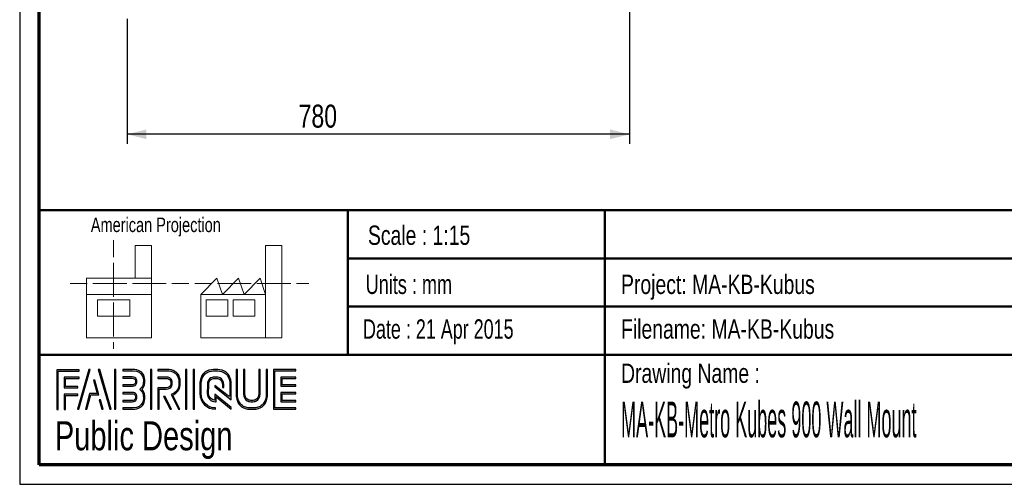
# Paper-space layout 'MA-KB-Kubus Wall Mount' of a CAD drawing. Header units: millimetres. Extents: x 7 to 203, y 7 to 289.
# Tile 1 of 7: x 7 to 109, y 7 to 55. Entities that reach past the tile are written whole.
import ezdxf

# ---------------------------------------------------------------- set-up
doc = ezdxf.new("R2010")
doc.units = ezdxf.units.MM
for name, color, linetype in [('FORMAT', 7, 'Continuous'), ('LAYER1', 7, 'Continuous'), ('LAYER2', 7, 'Continuous'), ('LOGO', 7, 'Continuous')]:
    doc.layers.add(name, color=color, linetype=linetype)
doc.styles.add('SLDTEXTSTYLE0', font='TXT', dxfattribs={"width": 0.7})
doc.styles.add('SLDTEXTSTYLE1', font='TXT', dxfattribs={"width": 0.75})
doc.styles.add('SLDTEXTSTYLE3', font='TXT', dxfattribs={"width": 0.694444})
doc.styles.add('SLDTEXTSTYLE4', font='TXT', dxfattribs={"width": 0.37675})
doc.dimstyles.new('SLDDIMSTYLE5', dxfattribs={"dimtxt": 2.38125, "dimasz": 2, "dimexe": 0, "dimexo": 0.0625, "dimgap": 0.595313, "dimtad": 1, "dimlfac": 15, "dimrnd": 1e-09, "dimzin": 12, "dimdsep": 46, "dimtxsty": 'SLDTEXTSTYLE1', "dimsah": 1, "dimcen": 0.09, "dimadec": 0, "dimazin": 3, "dimtfac": 1, "dimtofl": 0, "dimtmove": 0, "dimatfit": 3, "dimfxl": 1, "dimfrac": 2, "dimtolj": 1, "dimtzin": 12, "dimarcsym": 0})

# ---------------------------------------------------------------- blocks, each defined once
blk = doc.blocks.new('_D_9')
at = {"layer": 'LOGO'}
for p, q in [((69.98, 60.77), (69.98, 42.63)), ((17.98, 55.57), (17.98, 42.63)), ((69.98, 43.63), (17.98, 43.63))]:
    blk.add_line(p, q, dxfattribs=at)
for points in [[(17.98, 43.63), (19.98, 43.13), (19.98, 44.13)], [(69.98, 43.63), (67.98, 44.13), (67.98, 43.13)]]:
    blk.add_solid(points, dxfattribs=at)
at = {"layer": 'LOGO', "insert": (35.73, 46.7), "char_height": 2.381, "attachment_point": 1, "style": 'SLDTEXTSTYLE1'}
blk.add_mtext('780', dxfattribs=at)

psp = doc.layouts.new('MA-KB-Kubus Wall Mount')

# ---------------------------------------------------------------- hatches: boundary and pattern name
at = {"layer": 'LOGO'}
for points in [[(10.68855, 15.1336), (10.82672, 15.1336), (10.82672, 19.11912), (13.02469, 19.11912), (13.02469, 19.25686), (10.68855, 19.25686)], [(11.58785, 17.50692), (11.58785, 18.3377), (13.02469, 18.3377), (13.02469, 18.47596), (11.44976, 18.47596), (11.44976, 17.36866), (12.88862, 17.36866), (12.88862, 17.50692)], [(14.15456, 19.27963), (14.01166, 19.27963), (12.83191, 15.15637), (12.97446, 15.15637)], [(16.31629, 15.15637), (15.13619, 19.27963), (14.98918, 19.27963), (16.17147, 15.15637)], [(16.81752, 15.15637), (16.81752, 19.27963), (16.67918, 19.27963), (16.67918, 15.15637)], [(20.52093, 15.15637), (20.52093, 19.27963), (20.38267, 19.27963), (20.38267, 15.15637)], [(24.1686, 15.15637), (24.1686, 19.27963), (24.0306, 19.27963), (24.0306, 15.15637)], [(24.95308, 15.15637), (24.95308, 19.27963), (24.81518, 19.27963), (24.81518, 15.15637)], [(34.03082, 17.67811), (34.03082, 18.36047), (35.46179, 18.36047), (35.46179, 18.49873), (33.89221, 18.49873), (33.89221, 17.53967), (35.46179, 17.53967), (35.46179, 17.67811)], [(13.78983, 15.15637), (14.20164, 16.66759), (15.03609, 16.66759), (14.641, 18.16306), (14.49338, 18.16306), (14.85705, 16.80585), (14.09593, 16.80585), (13.64956, 15.15637)], [(11.58785, 15.1336), (11.58785, 16.58759), (12.88862, 16.58759), (12.88862, 16.72532), (11.44976, 16.72532), (11.44976, 15.1336)], [(22.56952, 15.15637), (21.91096, 16.49853), (21.75712, 16.49853), (22.41578, 15.15637)], [(35.46179, 15.93832), (35.46179, 16.07676), (34.03082, 16.07676), (34.03082, 16.75912), (35.46179, 16.75912), (35.46179, 16.89721), (33.89221, 16.89721), (33.89221, 15.93832)], [(15.48788, 15.15637), (15.21477, 16.14361), (15.06706, 16.14361), (15.34778, 15.15637)]]:
    psp.add_hatch(color=7, dxfattribs=at).paths.add_polyline_path(points, flags=0)
h = psp.add_hatch(color=7, dxfattribs=at)
edge = h.paths.add_edge_path(flags=0)
edge.add_line((17.53017, 15.15637), (18.53718, 15.15637))
edge.add_spline(control_points=[(18.53718, 15.15637), (19.23136, 15.15637), (19.79569, 15.72253), (19.79569, 16.41803), (19.79569, 16.71117), (19.68123, 16.99259), (19.47874, 17.2215), (19.68123, 17.44989), (19.79569, 17.73149), (19.79569, 18.0248), (19.79569, 18.7196), (19.23136, 19.28488), (18.53718, 19.28488)], knot_values=[0, 0, 0, 0, 1, 2, 3, 4, 5, 6, 7, 8, 9, 10, 10, 10, 10], weights=[1, 1, 1, 1, 1, 1, 1, 1, 1, 1, 1, 1, 1], degree=3, periodic=0)
edge.add_line((18.53718, 19.28488), (17.53017, 19.28488))
edge.add_line((17.53017, 19.28488), (17.53017, 19.1468))
edge.add_line((17.53017, 19.1468), (18.53718, 19.1468))
edge.add_spline(control_points=[(18.53718, 19.1468), (19.15506, 19.1468), (19.65769, 18.64347), (19.65769, 18.0248), (19.65769, 17.74759), (19.54507, 17.47929), (19.34101, 17.26928)], knot_values=[0, 0, 0, 0, 1, 2, 3, 4, 4, 4, 4], weights=[1, 1, 1, 1, 1, 1, 1], degree=3, periodic=0)
edge.add_line((19.34101, 17.26928), (19.2941, 17.2215))
edge.add_line((19.2941, 17.2215), (19.34101, 17.17303))
edge.add_spline(control_points=[(19.34101, 17.17303), (19.54507, 16.96319), (19.65769, 16.6949), (19.65769, 16.41803), (19.65769, 15.79849), (19.15506, 15.29463), (18.53718, 15.29463)], knot_values=[0, 0, 0, 0, 1, 2, 3, 4, 4, 4, 4], weights=[1, 1, 1, 1, 1, 1, 1], degree=3, periodic=0)
edge.add_line((18.53718, 15.29463), (17.53017, 15.29463))
edge.add_line((17.53017, 15.29463), (17.53017, 15.15637))
h = psp.add_hatch(color=7, dxfattribs=at)
edge = h.paths.add_edge_path(flags=0)
edge.add_line((17.53017, 17.53932), (18.53517, 17.53932))
edge.add_spline(control_points=[(18.53517, 17.53932), (18.78762, 17.57065), (18.97121, 17.77909), (18.97121, 18.02428), (18.97121, 18.29415), (18.75708, 18.50608), (18.48337, 18.50608)], knot_values=[0, 0, 0, 0, 1, 2, 3, 4, 4, 4, 4], weights=[1, 1, 1, 1, 1, 1, 1], degree=3, periodic=0)
edge.add_line((18.48337, 18.50608), (17.53017, 18.50608))
edge.add_line((17.53017, 18.50608), (17.53017, 18.36783))
edge.add_line((17.53017, 18.36783), (18.48337, 18.36783))
edge.add_spline(control_points=[(18.48337, 18.36783), (18.67947, 18.36783), (18.83321, 18.21697), (18.83321, 18.02428), (18.83321, 17.84857), (18.70143, 17.69911), (18.52607, 17.67671)], knot_values=[0, 0, 0, 0, 1, 2, 3, 4, 4, 4, 4], weights=[1, 1, 1, 1, 1, 1, 1], degree=3, periodic=0)
edge.add_line((18.52607, 17.67671), (17.53017, 17.67723))
edge.add_line((17.53017, 17.67723), (17.53017, 17.53932))
h = psp.add_hatch(color=7, dxfattribs=at)
edge = h.paths.add_edge_path(flags=0)
edge.add_line((23.29083, 15.15637), (23.44431, 15.15637))
edge.add_line((23.44431, 15.15637), (22.71977, 16.63172))
edge.add_spline(control_points=[(22.71977, 16.63172), (23.1755, 16.87498), (23.47109, 17.34909), (23.47109, 17.86957), (23.47109, 18.64697), (22.83965, 19.27963), (22.06365, 19.27963)], knot_values=[0, 0, 0, 0, 1, 2, 3, 4, 4, 4, 4], weights=[1, 1, 1, 1, 1, 1, 1], degree=3, periodic=0)
edge.add_line((22.06365, 19.27963), (21.16707, 19.27963))
edge.add_line((21.16707, 19.27963), (21.16707, 19.1419))
edge.add_line((21.16707, 19.1419), (22.06365, 19.1419))
edge.add_spline(control_points=[(22.06365, 19.1419), (22.7637, 19.1419), (23.33318, 18.57101), (23.33318, 17.86957), (23.33318, 17.37831), (23.04634, 16.92608), (22.60164, 16.71765)], knot_values=[0, 0, 0, 0, 1, 2, 3, 4, 4, 4, 4], weights=[1, 1, 1, 1, 1, 1, 1], degree=3, periodic=0)
edge.add_line((22.60164, 16.71765), (22.53802, 16.6879))
edge.add_line((22.53802, 16.6879), (23.29083, 15.15637))
h = psp.add_hatch(color=7, dxfattribs=at)
edge = h.paths.add_edge_path(flags=0)
edge.add_line((21.16707, 18.36047), (22.00957, 18.36047))
edge.add_spline(control_points=[(22.00957, 18.36047), (22.27699, 18.36047), (22.49427, 18.14049), (22.49427, 17.86957), (22.49427, 17.599), (22.27699, 17.37866), (22.00957, 17.37866)], knot_values=[0, 0, 0, 0, 1, 2, 3, 4, 4, 4, 4], weights=[1, 1, 1, 1, 1, 1, 1], degree=3, periodic=0)
edge.add_line((22.00957, 17.37866), (21.16707, 17.37866))
edge.add_line((21.16707, 17.37866), (21.16707, 15.15637))
edge.add_line((21.16707, 15.15637), (21.30507, 15.15637))
edge.add_line((21.30507, 15.15637), (21.30507, 17.24093))
edge.add_line((21.30507, 17.24093), (22.00957, 17.24093))
edge.add_spline(control_points=[(22.00957, 17.24093), (22.35312, 17.24093), (22.63244, 17.5227), (22.63244, 17.86957), (22.63244, 18.21627), (22.35312, 18.49873), (22.00957, 18.49873)], knot_values=[0, 0, 0, 0, 1, 2, 3, 4, 4, 4, 4], weights=[1, 1, 1, 1, 1, 1, 1], degree=3, periodic=0)
edge.add_line((22.00957, 18.49873), (21.16707, 18.49873))
edge.add_line((21.16707, 18.49873), (21.16707, 18.36047))
h = psp.add_hatch(color=7, dxfattribs=at)
edge = h.paths.add_edge_path(flags=0)
edge.add_line((28.7594, 16.14274), (28.75992, 17.64766))
edge.add_spline(control_points=[(28.75992, 17.64766), (28.75992, 18.54774), (28.02908, 19.27963), (27.13101, 19.27963), (26.23206, 19.27963), (25.50104, 18.54774), (25.50104, 17.64766)], knot_values=[0, 0, 0, 0, 1, 2, 3, 4, 4, 4, 4], weights=[1, 1, 1, 1, 1, 1, 1], degree=3, periodic=0)
edge.add_line((25.50104, 17.64766), (25.50104, 16.78853))
edge.add_spline(control_points=[(25.50104, 16.78853), (25.50104, 15.88879), (26.23163, 15.15637), (27.12996, 15.15637)], knot_values=[1, 1, 1, 1, 2, 2, 2, 2], weights=[1, 1, 1, 1], degree=3, periodic=0)
edge.add_line((27.12996, 15.15637), (27.12996, 15.29463))
edge.add_spline(control_points=[(27.12996, 15.29463), (26.30776, 15.29463), (25.6393, 15.9651), (25.6393, 16.78853)], knot_values=[3, 3, 3, 3, 4, 4, 4, 4], weights=[1, 1, 1, 1], degree=3, periodic=0)
edge.add_line((25.6393, 16.78853), (25.6393, 17.64766))
edge.add_spline(control_points=[(25.6393, 17.64766), (25.6393, 18.47161), (26.30837, 19.1419), (27.13101, 19.1419), (27.95295, 19.1419), (28.62158, 18.47161), (28.62158, 17.64766)], knot_values=[0, 0, 0, 0, 1, 2, 3, 4, 4, 4, 4], weights=[1, 1, 1, 1, 1, 1, 1], degree=3, periodic=0)
edge.add_spline(control_points=[(28.62158, 17.64766), (28.62158, 16.64869), (28.62158, 16.4224), (28.4274, 16.57064), (27.05969, 17.63505)], knot_values=[0, 0, 0, 0, 1, 2, 2, 2, 2], weights=[1, 1, 1, 1, 1], degree=3, periodic=0)
edge.add_line((27.05969, 17.63505), (27.05969, 17.46897))
edge.add_line((27.05969, 17.46897), (28.7594, 16.14274))
h = psp.add_hatch(color=7, dxfattribs=at)
edge = h.paths.add_edge_path(flags=0)
edge.add_line((28.7594, 15.15637), (28.7594, 15.34836))
edge.add_line((28.7594, 15.34836), (27.05969, 16.71555))
edge.add_line((27.05969, 16.71555), (27.05969, 16.09041))
edge.add_spline(control_points=[(27.05969, 16.09041), (26.70197, 16.12681), (26.41863, 16.421), (26.41863, 16.79045)], knot_values=[0, 0, 0, 0, 1, 1, 1, 1], weights=[1, 1, 1, 1], degree=3, periodic=0)
edge.add_line((26.41863, 16.79045), (26.41941, 17.64626))
edge.add_spline(control_points=[(26.41941, 17.64626), (26.41941, 18.03933), (26.73881, 18.3596), (27.13101, 18.3596), (27.52295, 18.3596), (27.84225, 18.03933), (27.84225, 17.64626)], knot_values=[0, 0, 0, 0, 1, 2, 3, 4, 4, 4, 4], weights=[1, 1, 1, 1, 1, 1, 1], degree=3, periodic=0)
edge.add_line((27.84225, 17.64626), (27.84147, 17.40877))
edge.add_line((27.84147, 17.40877), (27.97955, 17.40824))
edge.add_line((27.97955, 17.40824), (27.98007, 17.64591))
edge.add_spline(control_points=[(27.98007, 17.64591), (27.98007, 18.11546), (27.59908, 18.49733), (27.13101, 18.49733), (26.66259, 18.49733), (26.28142, 18.11546), (26.28142, 17.64626)], knot_values=[0, 0, 0, 0, 1, 2, 3, 4, 4, 4, 4], weights=[1, 1, 1, 1, 1, 1, 1], degree=3, periodic=0)
edge.add_line((26.28142, 17.64626), (26.28037, 16.79045))
edge.add_spline(control_points=[(26.28037, 16.79045), (26.28037, 16.32072), (26.66084, 15.93815), (27.12821, 15.93815)], knot_values=[0, 0, 0, 0, 1, 1, 1, 1], weights=[1, 1, 1, 1], degree=3, periodic=0)
edge.add_line((27.12821, 15.93815), (27.19734, 15.93815))
edge.add_line((27.19734, 15.93815), (27.19734, 16.43605))
edge.add_line((27.19734, 16.43605), (28.7594, 15.15637))
h = psp.add_hatch(color=7, dxfattribs=at)
edge = h.paths.add_edge_path(flags=0)
edge.add_line((29.25932, 19.27963), (29.25932, 16.78853))
edge.add_spline(control_points=[(29.25932, 16.78853), (29.25932, 15.88879), (29.98999, 15.15637), (30.88806, 15.15637), (31.78709, 15.15637), (32.51793, 15.88879), (32.51793, 16.78853)], knot_values=[0, 0, 0, 0, 1, 2, 3, 4, 4, 4, 4], weights=[1, 1, 1, 1, 1, 1, 1], degree=3, periodic=0)
edge.add_line((32.51793, 16.78853), (32.51793, 19.27963))
edge.add_line((32.51793, 19.27963), (32.37994, 19.27963))
edge.add_line((32.37994, 19.27963), (32.37994, 16.78853))
edge.add_spline(control_points=[(32.37994, 16.78853), (32.37994, 15.9651), (31.71061, 15.29463), (30.88806, 15.29463), (30.06603, 15.29463), (29.39705, 15.9651), (29.39705, 16.78853)], knot_values=[0, 0, 0, 0, 1, 2, 3, 4, 4, 4, 4], weights=[1, 1, 1, 1, 1, 1, 1], degree=3, periodic=0)
edge.add_line((29.39705, 16.78853), (29.39705, 19.27963))
edge.add_line((29.39705, 19.27963), (29.25932, 19.27963))
h = psp.add_hatch(color=7, dxfattribs=at)
edge = h.paths.add_edge_path(flags=0)
edge.add_line((30.03917, 19.27963), (30.03917, 16.79045))
edge.add_spline(control_points=[(30.03917, 16.79045), (30.03917, 16.32107), (30.4199, 15.93885), (30.88806, 15.93885), (31.35647, 15.93885), (31.73747, 16.32107), (31.73747, 16.79045)], knot_values=[0, 0, 0, 0, 1, 2, 3, 4, 4, 4, 4], weights=[1, 1, 1, 1, 1, 1, 1], degree=3, periodic=0)
edge.add_line((31.73747, 16.79045), (31.73747, 19.27963))
edge.add_line((31.73747, 19.27963), (31.59956, 19.27963))
edge.add_line((31.59956, 19.27963), (31.59956, 16.79045))
edge.add_spline(control_points=[(31.59956, 16.79045), (31.59956, 16.39703), (31.27999, 16.07693), (30.88806, 16.07693), (30.49577, 16.07693), (30.1769, 16.39703), (30.1769, 16.79045)], knot_values=[0, 0, 0, 0, 1, 2, 3, 4, 4, 4, 4], weights=[1, 1, 1, 1, 1, 1, 1], degree=3, periodic=0)
edge.add_line((30.1769, 16.79045), (30.1769, 19.27963))
edge.add_line((30.1769, 19.27963), (30.03917, 19.27963))
h = psp.add_hatch(color=7, dxfattribs=at)
edge = h.paths.add_edge_path(flags=0)
edge.add_line((35.46179, 15.15585), (35.46179, 15.29393))
edge.add_spline(control_points=[(35.46179, 15.29393), (33.39894, 15.29393), (33.26926, 15.29393), (33.26926, 15.42484), (33.26926, 19.01099), (33.26926, 19.1419)], knot_values=[0, 0, 0, 0, 1, 2, 3, 3, 3, 3], weights=[1, 1, 1, 1, 1, 1], degree=3, periodic=0)
edge.add_line((33.26926, 19.1419), (35.46179, 19.1419))
edge.add_line((35.46179, 19.1419), (35.46179, 19.27963))
edge.add_line((35.46179, 19.27963), (33.13091, 19.27963))
edge.add_line((33.13091, 19.27963), (33.13091, 15.15585))
edge.add_line((33.13091, 15.15585), (35.46179, 15.15585))
h = psp.add_hatch(color=7, dxfattribs=at)
edge = h.paths.add_edge_path(flags=0)
edge.add_line((17.53017, 15.92887), (18.48337, 15.92887))
edge.add_spline(control_points=[(18.48337, 15.92887), (18.75253, 15.92887), (18.97121, 16.14816), (18.97121, 16.41803), (18.97121, 16.68807), (18.75708, 16.89966), (18.48337, 16.89966), (18.48319, 16.89966), (17.52999, 16.89773)], knot_values=[0, 0, 0, 0, 1, 2, 3, 4, 5, 6, 6, 6, 6], weights=[1, 1, 1, 1, 1, 1, 1, 1, 1], degree=3, periodic=0)
edge.add_line((17.52999, 16.89773), (17.53017, 16.75965))
edge.add_line((17.53017, 16.75965), (18.48337, 16.76157))
edge.add_spline(control_points=[(18.48337, 16.76157), (18.67947, 16.76157), (18.83321, 16.61054), (18.83321, 16.41803), (18.83321, 16.22429), (18.67632, 16.06661), (18.48337, 16.06661)], knot_values=[0, 0, 0, 0, 1, 2, 3, 4, 4, 4, 4], weights=[1, 1, 1, 1, 1, 1, 1], degree=3, periodic=0)
edge.add_line((18.48337, 16.06661), (17.53017, 16.06661))
edge.add_line((17.53017, 16.06661), (17.53017, 15.92887))

# ---------------------------------------------------------------- linework, layer by layer
at = {"color": 7, "linetype": 'Continuous', "lineweight": 18}
for p, q in [((16.57731, 32.67884), (16.57731, 30.92174)), ((20.49867, 32.11456), (18.81678, 32.11456)), ((18.81678, 32.11456), (18.81678, 28.73787)), ((20.49867, 27.0496), (20.49867, 32.11456)), ((32.31947, 27.05393), (32.31947, 32.11897)), ((32.31947, 32.11897), (34.00137, 32.11897)), ((34.00137, 32.11897), (34.00137, 22.55316)), ((16.57731, 30.33447), (16.57731, 28.57272)), ((13.77111, 28.73787), (13.77111, 27.0496)), ((13.77111, 28.73787), (20.49867, 28.73787)), ((16.57731, 28.57272), (16.57731, 26.81105)), ((25.59191, 27.05393), (27.2738, 28.74228)), ((27.2738, 28.74228), (27.83611, 27.05393)), ((27.83611, 27.05393), (29.518, 28.74228)), ((29.518, 28.74228), (30.08, 27.05393)), ((30.08, 27.05393), (31.76189, 28.74228)), ((31.76189, 28.74228), (32.31947, 27.05393)), ((12.08922, 28.17816), (13.83971, 28.17816)), ((14.4247, 28.17816), (16.17967, 28.17816)), ((16.17967, 28.17816), (17.93473, 28.17816)), ((18.51972, 28.17816), (20.2747, 28.17816)), ((20.2747, 28.17816), (22.02967, 28.17816)), ((22.61466, 28.17816), (24.36964, 28.17816)), ((24.97951, 28.18257), (26.73449, 28.18257)), ((27.31948, 28.18257), (29.07446, 28.18257)), ((29.07446, 28.18257), (30.82943, 28.18257)), ((31.41442, 28.18257), (33.16971, 28.18257)), ((33.16971, 28.18257), (34.92469, 28.18257)), ((35.50968, 28.18257), (36.80756, 28.18257)), ((13.77111, 27.0496), (20.49867, 27.0496)), ((13.77111, 27.0496), (13.77111, 22.54875)), ((20.49867, 27.0496), (20.49867, 22.54875)), ((32.31947, 27.05393), (25.59191, 27.05393)), ((25.59191, 27.05393), (25.59191, 22.55316)), ((32.31947, 27.05393), (32.31947, 22.55316)), ((14.89542, 26.48997), (18.2592, 26.48997)), ((14.89542, 24.80146), (14.89542, 26.48997)), ((16.57731, 26.22377), (16.57731, 24.46218)), ((18.2592, 26.48997), (18.2592, 24.80146)), ((26.15422, 26.49438), (28.39811, 26.49438)), ((26.15422, 24.80587), (26.15422, 26.49438)), ((28.39811, 26.49438), (28.39811, 24.80587)), ((28.95569, 26.49438), (31.19989, 26.49438)), ((28.95569, 24.80587), (28.95569, 26.49438)), ((31.19989, 26.49438), (31.19989, 24.80587)), ((18.2592, 24.80146), (14.89542, 24.80146)), ((28.39811, 24.80587), (26.15422, 24.80587)), ((31.19989, 24.80587), (28.95569, 24.80587)), ((16.57731, 24.46218), (16.57731, 22.70028)), ((13.77111, 22.54875), (20.49867, 22.54875)), ((25.59191, 22.55316), (32.31947, 22.55316)), ((32.31947, 22.55316), (34.00137, 22.55316)), ((16.57731, 22.11308), (16.57731, 21.42476))]:
    psp.add_line(p, q, dxfattribs=at)
at = {"layer": 'LAYER1', "lineweight": 50}
for p, q in [((8.85193, 35.78391), (201.35193, 35.78391)), ((40.81378, 35.78391), (40.81378, 20.78391)), ((67.43211, 35.78391), (67.43211, 9.38997)), ((40.81378, 30.78391), (132.8499, 30.78391)), ((40.81378, 25.78391), (132.8499, 25.78391)), ((8.85193, 20.78391), (201.35193, 20.78391))]:
    psp.add_line(p, q, dxfattribs=at)
at = {"layer": 'LAYER2', "lineweight": 70}
for p, q in [((8.85193, 9.38997), (8.85193, 287.70219)), ((201.35193, 9.38997), (8.85193, 9.38997))]:
    psp.add_line(p, q, dxfattribs=at)
at = {"layer": 'LOGO'}
for p, q in [((6.85193, 289.01784), (6.85193, 7.38997)), ((6.85193, 7.38997), (203.35304, 7.38997))]:
    psp.add_line(p, q, dxfattribs=at)
at = {"layer": 'LOGO', "color": 7, "linetype": 'Continuous', "lineweight": 25}
for p, q in [((13.02469, 19.25686), (10.68855, 19.25686)), ((14.01166, 19.27963), (12.83191, 15.15637)), ((12.97446, 15.15637), (14.15456, 19.27963))]:
    psp.add_line(p, q, dxfattribs=at)
at = {"layer": 'LOGO', "color": 7, "lineweight": 25}
for p, q in [((10.68855, 19.25686), (10.68855, 15.1336)), ((10.82672, 19.11912), (13.02469, 19.11912)), ((10.82672, 15.1336), (10.82672, 19.11912)), ((13.02469, 18.47596), (11.44976, 18.47596)), ((11.44976, 18.47596), (11.44976, 17.36866)), ((13.02469, 19.11912), (13.02469, 19.25686)), ((13.02469, 18.3377), (13.02469, 18.47596)), ((14.15456, 19.27963), (14.01166, 19.27963)), ((14.98918, 19.27963), (16.17147, 15.15637)), ((15.13619, 19.27963), (14.98918, 19.27963)), ((16.31629, 15.15637), (15.13619, 19.27963)), ((16.67918, 19.27963), (16.67918, 15.15637)), ((16.81752, 19.27963), (16.67918, 19.27963)), ((16.81752, 15.15637), (16.81752, 19.27963)), ((17.53017, 19.28488), (17.53017, 19.1468)), ((18.53718, 19.28488), (17.53017, 19.28488)), ((17.53017, 19.1468), (18.53718, 19.1468)), ((17.53017, 18.50608), (17.53017, 18.36783)), ((18.48337, 18.50608), (17.53017, 18.50608)), ((17.53017, 18.36783), (18.48337, 18.36783)), ((20.38267, 19.27963), (20.38267, 15.15637)), ((20.52093, 19.27963), (20.38267, 19.27963)), ((20.52093, 15.15637), (20.52093, 19.27963)), ((22.06365, 19.27963), (21.16707, 19.27963)), ((21.16707, 19.27963), (21.16707, 19.1419)), ((21.16707, 19.1419), (22.06365, 19.1419)), ((22.00957, 18.49873), (21.16707, 18.49873)), ((21.16707, 18.49873), (21.16707, 18.36047)), ((22.00957, 18.49873), (21.16707, 18.49873)), ((21.16707, 18.49873), (21.16707, 18.36047)), ((21.16707, 18.36047), (22.00957, 18.36047)), ((21.16707, 18.36047), (22.00957, 18.36047)), ((24.0306, 19.27963), (24.0306, 15.15637)), ((24.1686, 19.27963), (24.0306, 19.27963)), ((24.1686, 15.15637), (24.1686, 19.27963)), ((24.81518, 19.27963), (24.81518, 15.15637)), ((24.95308, 19.27963), (24.81518, 19.27963)), ((24.95308, 15.15637), (24.95308, 19.27963)), ((29.39705, 19.27963), (29.25932, 19.27963)), ((29.25932, 19.27963), (29.25932, 16.78853)), ((29.39705, 19.27963), (29.25932, 19.27963)), ((29.25932, 19.27963), (29.25932, 16.78853)), ((29.39705, 16.78853), (29.39705, 19.27963)), ((29.39705, 16.78853), (29.39705, 19.27963)), ((30.1769, 19.27963), (30.03917, 19.27963)), ((30.03917, 19.27963), (30.03917, 16.79045)), ((30.1769, 19.27963), (30.03917, 19.27963)), ((30.03917, 19.27963), (30.03917, 16.79045)), ((30.1769, 16.79045), (30.1769, 19.27963)), ((30.1769, 16.79045), (30.1769, 19.27963)), ((31.59956, 19.27963), (31.59956, 16.79045)), ((31.73747, 19.27963), (31.59956, 19.27963)), ((31.59956, 19.27963), (31.59956, 16.79045)), ((31.73747, 19.27963), (31.59956, 19.27963)), ((31.73747, 16.79045), (31.73747, 19.27963)), ((31.73747, 16.79045), (31.73747, 19.27963)), ((32.37994, 19.27963), (32.37994, 16.78853)), ((32.51793, 19.27963), (32.37994, 19.27963)), ((32.37994, 19.27963), (32.37994, 16.78853)), ((32.51793, 19.27963), (32.37994, 19.27963)), ((32.51793, 16.78853), (32.51793, 19.27963)), ((32.51793, 16.78853), (32.51793, 19.27963)), ((35.46179, 19.27963), (33.13091, 19.27963)), ((33.13091, 19.27963), (33.13091, 15.15585)), ((35.46179, 19.27963), (33.13091, 19.27963)), ((33.13091, 19.27963), (33.13091, 15.15585)), ((33.26926, 19.1419), (35.46179, 19.1419)), ((33.26926, 19.1419), (35.46179, 19.1419)), ((35.46179, 18.49873), (33.89221, 18.49873)), ((33.89221, 18.49873), (33.89221, 17.53967)), ((35.46179, 18.49873), (33.89221, 18.49873)), ((33.89221, 18.49873), (33.89221, 17.53967)), ((34.03082, 17.67811), (34.03082, 18.36047)), ((34.03082, 18.36047), (35.46179, 18.36047)), ((34.03082, 17.67811), (34.03082, 18.36047)), ((34.03082, 18.36047), (35.46179, 18.36047)), ((35.46179, 19.1419), (35.46179, 19.27963)), ((35.46179, 19.1419), (35.46179, 19.27963)), ((35.46179, 18.36047), (35.46179, 18.49873)), ((35.46179, 18.36047), (35.46179, 18.49873)), ((11.44976, 17.36866), (12.88862, 17.36866)), ((11.58785, 17.50692), (11.58785, 18.3377)), ((11.58785, 18.3377), (13.02469, 18.3377)), ((12.88862, 17.50692), (11.58785, 17.50692)), ((12.88862, 17.36866), (12.88862, 17.50692)), ((14.641, 18.16306), (14.49338, 18.16306)), ((14.49338, 18.16306), (14.85705, 16.80585)), ((15.03609, 16.66759), (14.641, 18.16306)), ((18.52607, 17.67671), (17.53017, 17.67723)), ((17.53017, 17.67723), (17.53017, 17.53932)), ((17.53017, 17.53932), (18.53517, 17.53932)), ((22.00957, 17.37866), (21.16707, 17.37866)), ((21.16707, 17.37866), (21.16707, 15.15637)), ((22.00957, 17.37866), (21.16707, 17.37866)), ((21.16707, 17.37866), (21.16707, 15.15637)), ((25.50104, 17.64766), (25.50104, 16.78853)), ((25.50104, 17.64766), (25.50104, 16.78853)), ((25.6393, 16.78853), (25.6393, 17.64766)), ((25.6393, 16.78853), (25.6393, 17.64766)), ((26.28142, 17.64626), (26.28037, 16.79045)), ((26.41863, 16.79045), (26.41941, 17.64626)), ((27.05969, 17.63505), (27.05969, 17.46897)), ((27.05969, 17.63505), (27.05969, 17.46897)), ((27.05969, 17.46897), (28.7594, 16.14274)), ((27.05969, 17.46897), (28.7594, 16.14274)), ((27.84225, 17.64626), (27.84147, 17.40877)), ((27.84147, 17.40877), (27.97955, 17.40824)), ((27.97955, 17.40824), (27.98007, 17.64591)), ((28.7594, 16.14274), (28.75992, 17.64766)), ((28.7594, 16.14274), (28.75992, 17.64766)), ((33.89221, 17.53967), (35.46179, 17.53967)), ((33.89221, 17.53967), (35.46179, 17.53967)), ((35.46179, 17.67811), (34.03082, 17.67811)), ((35.46179, 17.67811), (34.03082, 17.67811)), ((35.46179, 17.53967), (35.46179, 17.67811)), ((35.46179, 17.53967), (35.46179, 17.67811)), ((12.88862, 16.72532), (11.44976, 16.72532)), ((11.44976, 16.72532), (11.44976, 15.1336)), ((11.58785, 15.1336), (11.58785, 16.58759)), ((11.58785, 16.58759), (12.88862, 16.58759)), ((12.88862, 16.58759), (12.88862, 16.72532)), ((14.09593, 16.80585), (13.64956, 15.15637)), ((13.78983, 15.15637), (14.20164, 16.66759)), ((14.85705, 16.80585), (14.09593, 16.80585)), ((17.52999, 16.89773), (17.53017, 16.75965)), ((17.53017, 16.75965), (18.48337, 16.76157)), ((19.34101, 17.26928), (19.2941, 17.2215)), ((19.2941, 17.2215), (19.34101, 17.17303)), ((21.30507, 15.15637), (21.30507, 17.24093)), ((21.30507, 17.24093), (22.00957, 17.24093)), ((21.30507, 15.15637), (21.30507, 17.24093)), ((21.30507, 17.24093), (22.00957, 17.24093)), ((21.75712, 16.49853), (22.41578, 15.15637)), ((21.91096, 16.49853), (21.75712, 16.49853)), ((21.75712, 16.49853), (22.41578, 15.15637)), ((21.91096, 16.49853), (21.75712, 16.49853)), ((22.56952, 15.15637), (21.91096, 16.49853)), ((22.56952, 15.15637), (21.91096, 16.49853)), ((22.60164, 16.71765), (22.53802, 16.6879)), ((22.53802, 16.6879), (23.29083, 15.15637)), ((23.44431, 15.15637), (22.71977, 16.63172)), ((28.7594, 15.34836), (27.05969, 16.71555)), ((27.05969, 16.71555), (27.05969, 16.09041)), ((27.19734, 15.93815), (27.19734, 16.43605)), ((27.19734, 16.43605), (28.7594, 15.15637)), ((35.46179, 16.89721), (33.89221, 16.89721)), ((33.89221, 16.89721), (33.89221, 15.93832)), ((35.46179, 16.89721), (33.89221, 16.89721)), ((33.89221, 16.89721), (33.89221, 15.93832)), ((34.03082, 16.07676), (34.03082, 16.75912)), ((34.03082, 16.75912), (35.46179, 16.75912)), ((34.03082, 16.07676), (34.03082, 16.75912)), ((34.03082, 16.75912), (35.46179, 16.75912)), ((35.46179, 16.75912), (35.46179, 16.89721)), ((35.46179, 16.75912), (35.46179, 16.89721)), ((15.06706, 16.14361), (15.34778, 15.15637)), ((15.21477, 16.14361), (15.06706, 16.14361)), ((15.48788, 15.15637), (15.21477, 16.14361)), ((18.48337, 16.06661), (17.53017, 16.06661)), ((17.53017, 16.06661), (17.53017, 15.92887)), ((17.53017, 15.92887), (18.48337, 15.92887)), ((18.53718, 15.29463), (17.53017, 15.29463)), ((17.53017, 15.29463), (17.53017, 15.15637)), ((27.12821, 15.93815), (27.19734, 15.93815)), ((27.12996, 15.15637), (27.12996, 15.29463)), ((27.12996, 15.15637), (27.12996, 15.29463)), ((28.7594, 15.15637), (28.7594, 15.34836)), ((33.89221, 15.93832), (35.46179, 15.93832)), ((33.89221, 15.93832), (35.46179, 15.93832)), ((35.46179, 16.07676), (34.03082, 16.07676)), ((35.46179, 16.07676), (34.03082, 16.07676)), ((35.46179, 15.93832), (35.46179, 16.07676)), ((35.46179, 15.93832), (35.46179, 16.07676)), ((35.46179, 15.15585), (35.46179, 15.29393)), ((35.46179, 15.15585), (35.46179, 15.29393)), ((10.68855, 15.1336), (10.82672, 15.1336)), ((11.44976, 15.1336), (11.58785, 15.1336)), ((12.83191, 15.15637), (12.97446, 15.15637)), ((13.64956, 15.15637), (13.78983, 15.15637)), ((15.34778, 15.15637), (15.48788, 15.15637)), ((16.17147, 15.15637), (16.31629, 15.15637)), ((16.67918, 15.15637), (16.81752, 15.15637)), ((17.53017, 15.15637), (18.53718, 15.15637)), ((20.38267, 15.15637), (20.52093, 15.15637)), ((21.16707, 15.15637), (21.30507, 15.15637)), ((21.16707, 15.15637), (21.30507, 15.15637)), ((22.41578, 15.15637), (22.56952, 15.15637)), ((22.41578, 15.15637), (22.56952, 15.15637)), ((23.29083, 15.15637), (23.44431, 15.15637)), ((24.0306, 15.15637), (24.1686, 15.15637)), ((24.81518, 15.15637), (24.95308, 15.15637)), ((33.13091, 15.15585), (35.46179, 15.15585)), ((33.13091, 15.15585), (35.46179, 15.15585))]:
    psp.add_line(p, q, dxfattribs=at)
for points, degree in [([(18.53517, 17.53932), (18.78762, 17.57065), (18.97121, 17.77909), (18.97121, 18.02428), (18.97121, 18.29415), (18.75708, 18.50608), (18.48337, 18.50608)], 3), ([(18.48337, 18.36783), (18.67947, 18.36783), (18.83321, 18.21697), (18.83321, 18.02428), (18.83321, 17.84857), (18.70143, 17.69911), (18.52607, 17.67671)], 3), ([(18.53718, 15.15637), (19.23136, 15.15637), (19.79569, 15.72253), (19.79569, 16.41803), (19.79569, 16.71117), (19.68123, 16.99259), (19.47874, 17.2215), (19.68123, 17.44989), (19.79569, 17.73149), (19.79569, 18.0248), (19.79569, 18.7196), (19.23136, 19.28488), (18.53718, 19.28488)], 3), ([(18.53718, 19.1468), (19.15506, 19.1468), (19.65769, 18.64347), (19.65769, 18.0248), (19.65769, 17.74759), (19.54507, 17.47929), (19.34101, 17.26928)], 3), ([(22.00957, 17.24093), (22.35312, 17.24093), (22.63244, 17.5227), (22.63244, 17.86957), (22.63244, 18.21627), (22.35312, 18.49873), (22.00957, 18.49873)], 3), ([(22.00957, 18.36047), (22.27699, 18.36047), (22.49427, 18.14049), (22.49427, 17.86957), (22.49427, 17.599), (22.27699, 17.37866), (22.00957, 17.37866)], 3), ([(22.71977, 16.63172), (23.1755, 16.87498), (23.47109, 17.34909), (23.47109, 17.86957), (23.47109, 18.64697), (22.83965, 19.27963), (22.06365, 19.27963)], 3), ([(22.06365, 19.1419), (22.7637, 19.1419), (23.33318, 18.57101), (23.33318, 17.86957), (23.33318, 17.37831), (23.04634, 16.92608), (22.60164, 16.71765)], 3), ([(28.75992, 17.64766), (28.75992, 18.54774), (28.02908, 19.27963), (27.13101, 19.27963), (26.23206, 19.27963), (25.50104, 18.54774), (25.50104, 17.64766)], 3), ([(25.6393, 17.64766), (25.6393, 18.47161), (26.30837, 19.1419), (27.13101, 19.1419), (27.95295, 19.1419), (28.62158, 18.47161), (28.62158, 17.64766)], 3), ([(27.98007, 17.64591), (27.98007, 18.11546), (27.59908, 18.49733), (27.13101, 18.49733), (26.66259, 18.49733), (26.28142, 18.11546), (26.28142, 17.64626)], 3), ([(26.41941, 17.64626), (26.41941, 18.03933), (26.73881, 18.3596), (27.13101, 18.3596), (27.52295, 18.3596), (27.84225, 18.03933), (27.84225, 17.64626)], 3), ([(35.46179, 15.29393), (33.39894, 15.29393), (33.26926, 15.29393), (33.26926, 15.42484), (33.26926, 19.01099), (33.26926, 19.1419)], 3), ([(28.62158, 17.64766), (28.62158, 16.64869), (28.62158, 16.4224), (28.4274, 16.57064), (27.05969, 17.63505)], 3), ([(14.20164, 16.66759), (14.29404, 16.66759), (15.03609, 16.66759)], 2), ([(18.48337, 15.92887), (18.75253, 15.92887), (18.97121, 16.14816), (18.97121, 16.41803), (18.97121, 16.68807), (18.75708, 16.89966), (18.48337, 16.89966), (18.48319, 16.89966), (17.52999, 16.89773)], 3), ([(18.48337, 16.76157), (18.67947, 16.76157), (18.83321, 16.61054), (18.83321, 16.41803), (18.83321, 16.22429), (18.67632, 16.06661), (18.48337, 16.06661)], 3), ([(19.34101, 17.17303), (19.54507, 16.96319), (19.65769, 16.6949), (19.65769, 16.41803), (19.65769, 15.79849), (19.15506, 15.29463), (18.53718, 15.29463)], 3), ([(25.50104, 16.78853), (25.50104, 15.88879), (26.23163, 15.15637), (27.12996, 15.15637)], 3), ([(25.50104, 16.78853), (25.50104, 15.88879), (26.23163, 15.15637), (27.12996, 15.15637)], 3), ([(27.12996, 15.29463), (26.30776, 15.29463), (25.6393, 15.9651), (25.6393, 16.78853)], 3), ([(27.12996, 15.29463), (26.30776, 15.29463), (25.6393, 15.9651), (25.6393, 16.78853)], 3), ([(26.28037, 16.79045), (26.28037, 16.32072), (26.66084, 15.93815), (27.12821, 15.93815)], 3), ([(27.05969, 16.09041), (26.70197, 16.12681), (26.41863, 16.421), (26.41863, 16.79045)], 3), ([(29.25932, 16.78853), (29.25932, 15.88879), (29.98999, 15.15637), (30.88806, 15.15637), (31.78709, 15.15637), (32.51793, 15.88879), (32.51793, 16.78853)], 3), ([(32.37994, 16.78853), (32.37994, 15.9651), (31.71061, 15.29463), (30.88806, 15.29463), (30.06603, 15.29463), (29.39705, 15.9651), (29.39705, 16.78853)], 3), ([(30.03917, 16.79045), (30.03917, 16.32107), (30.4199, 15.93885), (30.88806, 15.93885), (31.35647, 15.93885), (31.73747, 16.32107), (31.73747, 16.79045)], 3), ([(31.59956, 16.79045), (31.59956, 16.39703), (31.27999, 16.07693), (30.88806, 16.07693), (30.49577, 16.07693), (30.1769, 16.39703), (30.1769, 16.79045)], 3)]:
    psp.add_open_spline(points, degree=degree, dxfattribs=at)

# ---------------------------------------------------------------- texts
at = {"layer": 'FORMAT', "color": 218, "insert": (69.11941, 15.95536), "char_height": 3.7041667, "attachment_point": 1, "style": 'SLDTEXTSTYLE4'}
psp.add_mtext('MA-KB-Metro Kubes 900 Wall Mount', dxfattribs=at)
at = {"layer": 'LAYER1', "attachment_point": 1}
for s, insert, char_height, style in [('American Projection', (14.2195, 35.00631), 1.5, 'SLDTEXTSTYLE1'), ('Scale : 1:15', (42.91174, 34.17968), 2, 'SLDTEXTSTYLE1'), ('Units : mm', (42.67714, 29.09522), 2, 'SLDTEXTSTYLE0'), ('Project: MA-KB-Kubus', (69.11941, 29.09522), 2, 'SLDTEXTSTYLE1'), ('Date : 21 Apr 2015', (42.40054, 24.4694), 2, 'SLDTEXTSTYLE3'), ('Filename: MA-KB-Kubus', (69.11941, 24.4694), 2, 'SLDTEXTSTYLE1'), ('Drawing Name :', (69.11941, 19.89398), 2, 'SLDTEXTSTYLE1')]:
    psp.add_mtext(s, dxfattribs=dict(at, insert=insert, char_height=char_height, style=style))
at = {"layer": 'LOGO', "insert": (10.49063, 13.91444), "char_height": 3, "attachment_point": 1, "style": 'SLDTEXTSTYLE1'}
psp.add_mtext('Public Design', dxfattribs=at)

# ---------------------------------------------------------------- dimensions: what is measured, and where the dimension line sits
at = {"layer": 'LOGO'}
dim = psp.add_linear_dim(base=(17.9791, 43.62566), p1=(69.9791, 61.77447), p2=(17.9791, 56.57447), dimstyle='SLDDIMSTYLE5', dxfattribs=at)
dim.commit()
dim.dimension.update_dxf_attribs({"geometry": '_D_9', "text_midpoint": (38.36759, 43.62566), "dimtype": 160})

doc.saveas('drawing.dxf')
